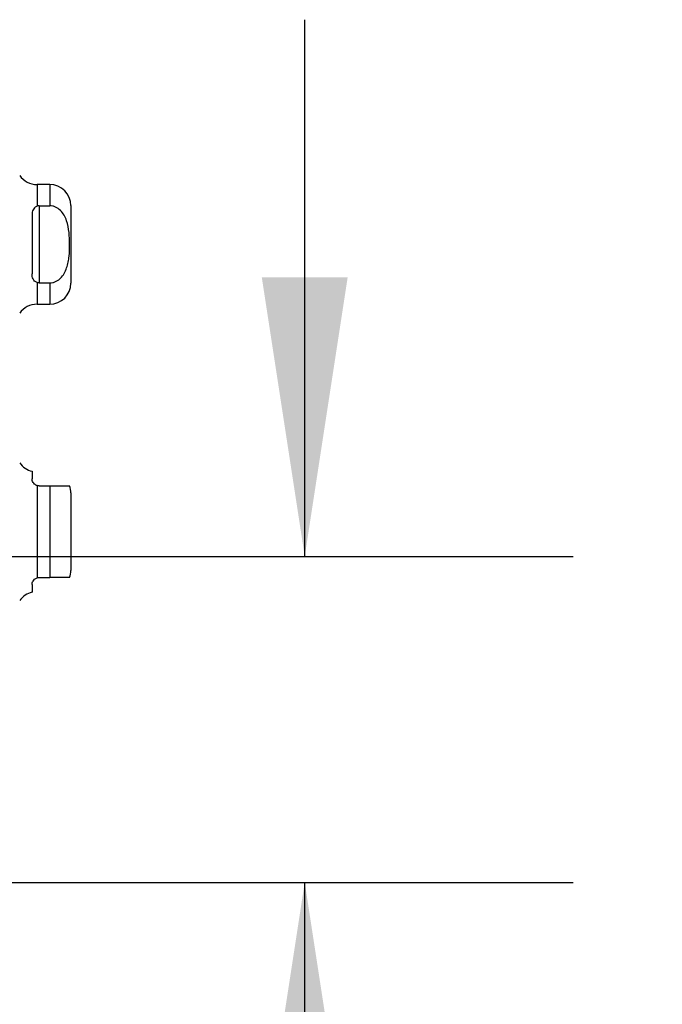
# Model space of a CAD drawing. Header units: inches. Extents: x 0.2 to 10.8, y 0.2 to 8.2.
# Tile 26 of 112: x 2.086 to 2.385, y 3.107 to 3.566. Entities that reach past the tile are written whole.
import ezdxf

# ---------------------------------------------------------------- set-up
doc = ezdxf.new("R2010")
doc.units = ezdxf.units.IN
doc.header["$MEASUREMENT"] = 0
doc.linetypes.add('HIDDEN', pattern=[0.07500000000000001, 0.05, -0.025])
doc.layers.add('DIMENSIONS', color=140, linetype='Continuous')
doc.styles.add('SLDTEXTSTYLE0', font='TXT', dxfattribs={"width": 0.7})
doc.dimstyles.new('SLDDIMSTYLE1', dxfattribs={"dimtxt": 0.0849609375, "dimasz": 0.13, "dimexe": 0, "dimexo": 0.0625, "dimgap": 0.021240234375, "dimtad": 0, "dimtih": 1, "dimtoh": 1, "dimlfac": 12, "dimrnd": 1e-09, "dimzin": 12, "dimdsep": 46, "dimtxsty": 'SLDTEXTSTYLE0', "dimsah": 1, "dimcen": 0.09, "dimadec": 0, "dimazin": 3, "dimtfac": 1, "dimtmove": 0, "dimatfit": 0, "dimfxl": 0, "dimfrac": 2, "dimtolj": 1, "dimtzin": 12, "dimarcsym": 0})

# ---------------------------------------------------------------- blocks, each defined once
blk = doc.blocks.new('_D_2')
at = {"layer": 'DIMENSIONS'}
for p, q in [((2.218366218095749, 3.315579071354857), (2.218366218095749, 3.565579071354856)), ((1.916194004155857, 3.315579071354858), (2.343366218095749, 3.315579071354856)), ((2.020719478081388, 3.163745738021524), (2.343366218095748, 3.163745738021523)), ((2.218366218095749, 2.911246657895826), (2.218366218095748, 3.163745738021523)), ((2.330081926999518, 2.911246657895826), (2.218366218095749, 2.911246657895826)), ((2.483274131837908, 2.911246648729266), (2.454744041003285, 2.911246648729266)), ((2.454744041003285, 2.911246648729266), (2.454744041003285, 2.776215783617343)), ((2.735743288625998, 2.911246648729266), (2.764273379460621, 2.911246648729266)), ((2.764273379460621, 2.911246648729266), (2.764273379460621, 2.776215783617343)), ((2.454744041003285, 2.776215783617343), (2.483274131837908, 2.776215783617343)), ((2.764273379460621, 2.776215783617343), (2.735743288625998, 2.776215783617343))]:
    blk.add_line(p, q, dxfattribs=at)
for points in [[(2.218366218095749, 3.315579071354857), (2.238366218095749, 3.445579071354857), (2.198366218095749, 3.445579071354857)], [(2.218366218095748, 3.163745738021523), (2.198366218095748, 3.033745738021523), (2.238366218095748, 3.033745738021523)]]:
    blk.add_solid(points, dxfattribs=at)
at = {"layer": 'DIMENSIONS', "char_height": 0.08333333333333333, "attachment_point": 1, "style": 'SLDTEXTSTYLE0'}
for s, insert in [('1.82', (2.483274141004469, 3.037689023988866)), ('46.3', (2.483274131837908, 2.883638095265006))]:
    blk.add_mtext(s, dxfattribs=dict(at, insert=insert))
blk = doc.blocks.new('_D_3')
at = {"layer": 'DIMENSIONS'}
for p, q in [((1.84483983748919, 3.244224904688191), (1.844839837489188, 2.842147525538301)), ((1.996673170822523, 3.119745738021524), (1.996673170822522, 2.842147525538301)), ((1.27022153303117, 2.967147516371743), (1.241691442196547, 2.967147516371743)), ((1.241691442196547, 2.967147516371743), (1.241691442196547, 2.832116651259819)), ((1.52269068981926, 2.967147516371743), (1.551220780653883, 2.967147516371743)), ((1.551220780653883, 2.967147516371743), (1.551220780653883, 2.832116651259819)), ((1.844839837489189, 2.967147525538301), (1.637823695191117, 2.967147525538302)), ((1.996673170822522, 2.967147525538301), (2.246673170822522, 2.967147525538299)), ((1.241691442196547, 2.832116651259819), (1.27022153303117, 2.832116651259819)), ((1.551220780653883, 2.832116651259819), (1.52269068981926, 2.832116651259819))]:
    blk.add_line(p, q, dxfattribs=at)
for points in [[(1.844839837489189, 2.967147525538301), (1.714839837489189, 2.987147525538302), (1.714839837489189, 2.947147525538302)], [(1.996673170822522, 2.967147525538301), (2.126673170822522, 2.9471475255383), (2.126673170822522, 2.9871475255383)]]:
    blk.add_solid(points, dxfattribs=at)
at = {"layer": 'DIMENSIONS', "char_height": 0.08333333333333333, "attachment_point": 1, "style": 'SLDTEXTSTYLE0'}
for s, insert in [('1.82', (1.270221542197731, 3.093589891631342)), ('46.3', (1.27022153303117, 2.939538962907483))]:
    blk.add_mtext(s, dxfattribs=dict(at, insert=insert))

msp = doc.modelspace()

# ---------------------------------------------------------------- linework, layer by layer
at = {"color": 7, "linetype": 'Continuous', "lineweight": 25}
for p, q in [((2.099602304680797, 3.488802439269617), (2.093690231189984, 3.488802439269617)), ((2.093690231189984, 3.488802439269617), (2.093690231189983, 3.478701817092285)), ((2.099602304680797, 3.488802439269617), (2.099602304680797, 3.478885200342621)), ((2.094681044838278, 3.478885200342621), (2.094681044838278, 3.44294539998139)), ((2.094681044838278, 3.478885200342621), (2.099602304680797, 3.478885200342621)), ((2.109444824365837, 3.478959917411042), (2.109444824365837, 3.442870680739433)), ((2.091400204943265, 3.474603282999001), (2.091400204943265, 3.44722731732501)), ((2.093690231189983, 3.443128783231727), (2.093690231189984, 3.433028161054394)), ((2.094681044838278, 3.44294539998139), (2.099602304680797, 3.44294539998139)), ((2.099602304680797, 3.44294539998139), (2.099602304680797, 3.433028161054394)), ((2.093690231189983, 3.433028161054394), (2.099602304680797, 3.433028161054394)), ((2.091400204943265, 3.355231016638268), (2.091400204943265, 3.35168006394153)), ((2.093690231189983, 3.34855241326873), (2.093690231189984, 3.305595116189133)), ((2.094681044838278, 3.348399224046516), (2.099602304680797, 3.348399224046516)), ((2.099602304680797, 3.348399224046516), (2.099602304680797, 3.305748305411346)), ((2.109444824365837, 3.345118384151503), (2.109444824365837, 3.327073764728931)), ((2.109444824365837, 3.327073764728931), (2.109444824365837, 3.309029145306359)), ((2.091400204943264, 3.302467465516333), (2.091400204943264, 3.298916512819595)), ((2.094681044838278, 3.305748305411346), (2.099602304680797, 3.305748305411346))]:
    msp.add_line(p, q, dxfattribs=at)
at = {"color": 7, "linetype": 'HIDDEN', "lineweight": 18}
for p, q in [((2.093690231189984, 3.478701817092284), (2.093690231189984, 3.488802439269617)), ((2.099602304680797, 3.478885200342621), (2.099602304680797, 3.488802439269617)), ((2.094681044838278, 3.478885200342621), (2.094681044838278, 3.44294539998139)), ((2.093690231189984, 3.433028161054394), (2.093690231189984, 3.443128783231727)), ((2.099602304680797, 3.433028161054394), (2.099602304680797, 3.44294539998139)), ((2.093690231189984, 3.305595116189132), (2.093690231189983, 3.34855241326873)), ((2.099602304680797, 3.305748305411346), (2.099602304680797, 3.348399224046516))]:
    msp.add_line(p, q, dxfattribs=at)
at = {"color": 7, "linetype": 'Continuous', "lineweight": 25}
for centre, radius, start, end in [((2.093690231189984, 3.498644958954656), 0.009842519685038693, 214.8499045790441, 270.0000000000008), ((2.099602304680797, 3.478959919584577), 0.00984251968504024, 5.170309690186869e-12, 90), ((2.099602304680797, 3.442870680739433), 0.009842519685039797, 270.0000000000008, 0), ((2.093690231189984, 3.423185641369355), 0.009842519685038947, 90, 145.1500954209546), ((2.093690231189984, 3.364803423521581), 0.00984251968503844, 214.849904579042, 256.5458794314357), ((2.099602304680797, 3.345118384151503), 0.009842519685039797, 2.585154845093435e-12, 19.60811917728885), ((2.099602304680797, 3.30902914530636), 0.009842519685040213, 340.2500112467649, 359.9999999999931), ((2.093690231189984, 3.289344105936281), 0.009842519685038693, 103.4541205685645, 145.1500954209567)]:
    msp.add_arc(centre, radius, start, end, dxfattribs=at)
for points, knots in [([(2.093690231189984, 3.478701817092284), (2.093240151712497, 3.478529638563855), (2.092855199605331, 3.478296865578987), (2.092235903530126, 3.477728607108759), (2.092002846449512, 3.477393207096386), (2.091667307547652, 3.476671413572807), (2.091559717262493, 3.476279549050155), (2.091426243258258, 3.475461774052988), (2.091400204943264, 3.47503863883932), (2.091400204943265, 3.474603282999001)], [0, 0, 0, 0, 0.25, 0.25, 0.5, 0.5, 0.75, 0.75, 1, 1, 1, 1]), ([(2.099602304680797, 3.44294539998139), (2.100077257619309, 3.44294539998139), (2.10054222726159, 3.442998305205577), (2.101453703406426, 3.443201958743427), (2.101905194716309, 3.443355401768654), (2.102761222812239, 3.443746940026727), (2.103165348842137, 3.443983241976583), (2.103931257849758, 3.444527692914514), (2.104293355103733, 3.444837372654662), (2.105286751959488, 3.445829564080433), (2.105845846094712, 3.446591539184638), (2.106780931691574, 3.448220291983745), (2.107151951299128, 3.449074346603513), (2.107760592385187, 3.450837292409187), (2.107998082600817, 3.451751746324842), (2.108368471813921, 3.453578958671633), (2.108503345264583, 3.454495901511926), (2.108807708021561, 3.457253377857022), (2.108883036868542, 3.459100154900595), (2.108880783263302, 3.462803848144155), (2.108802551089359, 3.464669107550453), (2.108384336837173, 3.468365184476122), (2.108039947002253, 3.470211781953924), (2.107120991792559, 3.472831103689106), (2.10674364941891, 3.473686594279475), (2.105804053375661, 3.475299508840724), (2.105248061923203, 3.476048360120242), (2.103913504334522, 3.477363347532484), (2.103164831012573, 3.477902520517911), (2.101884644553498, 3.478482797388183), (2.101438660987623, 3.478632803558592), (2.100535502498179, 3.478832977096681), (2.100074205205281, 3.478885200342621), (2.099602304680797, 3.478885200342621)], [0, 0, 0, 0, 0.03124999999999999, 0.03124999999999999, 0.06249999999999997, 0.06249999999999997, 0.09374999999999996, 0.09374999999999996, 0.1249999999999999, 0.1249999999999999, 0.1874999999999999, 0.1874999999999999, 0.2499999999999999, 0.2499999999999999, 0.3124999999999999, 0.3124999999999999, 0.3749999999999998, 0.3749999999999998, 0.4999999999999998, 0.4999999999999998, 0.6249999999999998, 0.6249999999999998, 0.7499999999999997, 0.7499999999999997, 0.8124999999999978, 0.8124999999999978, 0.8749999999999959, 0.8749999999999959, 0.9374999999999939, 0.9374999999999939, 0.968749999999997, 0.968749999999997, 1, 1, 1, 1]), ([(2.093690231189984, 3.443128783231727), (2.093240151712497, 3.443300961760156), (2.092855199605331, 3.443533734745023), (2.092235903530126, 3.444101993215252), (2.092002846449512, 3.444437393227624), (2.091667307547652, 3.445159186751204), (2.091559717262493, 3.445551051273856), (2.091426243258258, 3.446368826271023), (2.091400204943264, 3.446791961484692), (2.091400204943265, 3.447227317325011)], [0, 0, 0, 0, 0.25, 0.25, 0.5, 0.5, 0.75, 0.75, 1, 1, 1, 1]), ([(2.093690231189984, 3.34855241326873), (2.093240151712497, 3.3486949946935), (2.092855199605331, 3.348923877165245), (2.092235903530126, 3.34945485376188), (2.092002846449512, 3.349755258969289), (2.091667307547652, 3.350340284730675), (2.091559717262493, 3.35063072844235), (2.091426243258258, 3.351180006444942), (2.091400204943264, 3.351437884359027), (2.091400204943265, 3.351680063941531)], [0, 0, 0, 0, 0.25, 0.25, 0.5, 0.5, 0.75, 0.75, 1, 1, 1, 1]), ([(2.099602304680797, 3.348399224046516), (2.100400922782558, 3.348399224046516), (2.101995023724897, 3.348399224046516), (2.104299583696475, 3.348399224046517), (2.106557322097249, 3.348399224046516), (2.108252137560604, 3.348399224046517), (2.108874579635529, 3.348399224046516), (2.108809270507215, 3.348399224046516), (2.108788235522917, 3.348399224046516)], [0, 0, 0, 0, 0.1069754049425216, 0.2135308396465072, 0.3566164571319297, 0.5735303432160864, 0.8626412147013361, 1, 1, 1, 1]), ([(2.091400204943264, 3.302467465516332), (2.091400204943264, 3.302709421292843), (2.091426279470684, 3.302966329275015), (2.091557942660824, 3.303510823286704), (2.091665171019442, 3.303802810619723), (2.092001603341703, 3.304390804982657), (2.092234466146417, 3.304690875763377), (2.092851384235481, 3.305220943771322), (2.093239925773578, 3.305452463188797), (2.093690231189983, 3.305595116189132)], [0, 0, 0, 0, 0.25, 0.25, 0.5, 0.5, 0.75, 0.75, 1, 1, 1, 1]), ([(2.108788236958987, 3.305748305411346), (2.108806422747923, 3.305748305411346), (2.108850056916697, 3.305748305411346), (2.108277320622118, 3.305748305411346), (2.106959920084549, 3.305748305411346), (2.10479384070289, 3.305748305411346), (2.102360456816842, 3.305748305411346), (2.100461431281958, 3.305748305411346), (2.099602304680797, 3.305748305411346)], [0, 0, 0, 0, 0.1596258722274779, 0.3829991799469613, 0.6077260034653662, 0.7457164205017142, 0.8849611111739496, 1, 1, 1, 1])]:
    msp.add_open_spline(points, degree=3, knots=knots, dxfattribs=at)
for points in [[(2.094681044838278, 3.478885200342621), (2.094335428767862, 3.478885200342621), (2.093999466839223, 3.478820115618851), (2.093690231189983, 3.478701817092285)], [(2.094681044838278, 3.44294539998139), (2.094335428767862, 3.44294539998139), (2.093999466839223, 3.443010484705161), (2.093690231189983, 3.443128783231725)], [(2.094681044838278, 3.348399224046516), (2.094335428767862, 3.348399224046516), (2.093999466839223, 3.3484544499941), (2.093690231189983, 3.34855241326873)], [(2.093690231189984, 3.305595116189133), (2.09399916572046, 3.305692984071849), (2.094335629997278, 3.305748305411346), (2.094681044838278, 3.305748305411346)]]:
    msp.add_open_spline(points, degree=3, dxfattribs=at)

# ---------------------------------------------------------------- dimensions: what is measured, and where the dimension line sits
at = {"layer": 'DIMENSIONS'}
dim = msp.add_linear_dim(base=(2.218366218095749, 3.163745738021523), p1=(1.866194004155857, 3.315579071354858), p2=(1.970719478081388, 3.163745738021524), angle=90.0000000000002, dimstyle='SLDDIMSTYLE1', dxfattribs=at)
dim.commit()
dim.dimension.update_dxf_attribs({"geometry": '_D_2', "text_midpoint": (2.218366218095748, 2.911246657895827), "dimtype": 160})
dim = msp.add_linear_dim(base=(1.996673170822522, 2.967147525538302), p1=(1.84483983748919, 3.294224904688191), p2=(1.996673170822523, 3.169745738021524), dimstyle='SLDDIMSTYLE1', dxfattribs=at)
dim.commit()
dim.dimension.update_dxf_attribs({"geometry": '_D_3', "text_midpoint": (1.396456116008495, 2.967147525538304), "dimtype": 160})

doc.saveas('drawing.dxf')
